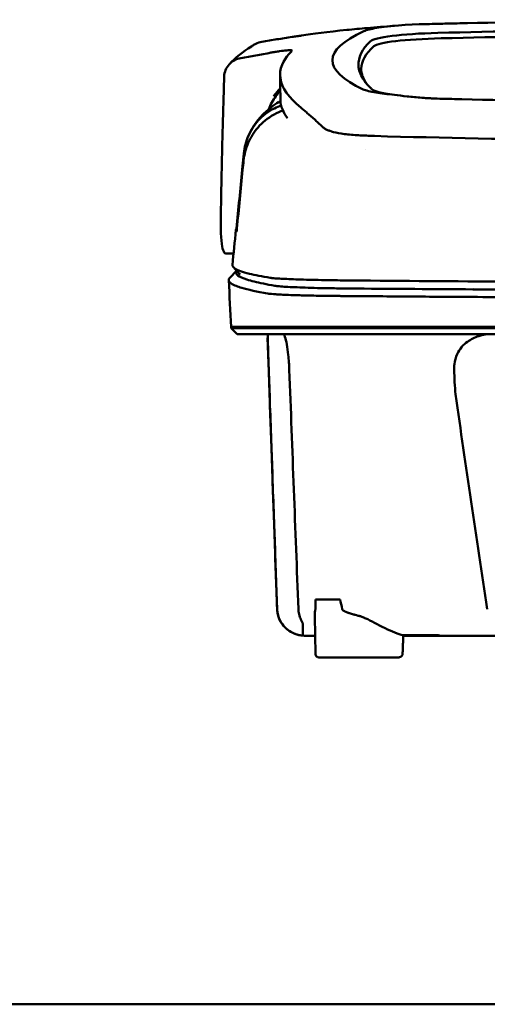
# Model space of a CAD drawing. Header units: millimetres. Extents: x 297 to 897, y 53 to 783.
# Tile 3 of 11: x 489 to 554, y 647 to 783. Entities that reach past the tile are written whole.
import ezdxf

# ---------------------------------------------------------------- set-up
doc = ezdxf.new("R2010")
doc.units = ezdxf.units.MM
doc.layers.add('Visible (ISO)', color=7, linetype='Continuous', lineweight=50)

msp = doc.modelspace()

# ---------------------------------------------------------------- linework, layer by layer
at = {"layer": 'Visible (ISO)'}
for p, q in [((551.15, 782.7), (551.16, 782.7)), ((550.34, 772.16), (550.35, 772.16)), ((536.53, 767.15), (536.54, 767.14)), ((518.8, 750.81), (517.75, 750.81)), ((518.27, 747.43), (519.21, 748.41)), ((518.46, 740.64), (523.81, 740.64)), ((518.46, 740.44), (518.46, 740.64)), ((519.27, 739.63), (518.46, 740.44)), ((523.84, 740.64), (523.81, 740.64)), ((523.84, 740.64), (534.8, 740.64)), ((534.89, 740.64), (534.8, 740.64)), ((534.89, 740.64), (596.53, 740.64)), ((523.5, 739.13), (523.53, 739.13)), ((530.14, 702.91), (533.53, 702.91)), ((534.49, 701.11), (534.49, 701.11)), ((534.5, 701.11), (534.5, 701.11)), ((530.14, 695.35), (530.01, 700.54)), ((546.81, 697.88), (542.27, 697.88)), ((546.81, 697.88), (546.81, 697.96)), ((541.55, 694.86), (530.61, 694.86)), ((432.53, 646.84), (584.93, 646.84))]:
    msp.add_line(p, q, dxfattribs=at)
for centre, major_axis, ratio, start_param, end_param in [((650.99, 728.61), (-491.04, 0), 0.112496, 4.925773, 4.928853), ((596.28, 753.95), (250.22, -0.01), 0.116796, 1.571075, 1.752137), ((673.4, 777.56), (140.93, 0.03), 0.116446, 2.892175, 3.388046), ((548.09, 781.24), (11.62, -0.01), 0.117057, 2.527526, 2.891655), ((549.69, 780.02), (12.06, 0), 0.112737, 1.791766, 3.029303), ((547.9, 781.27), (11.4, 0), 0.116501, 1.781282, 2.52747), ((596.44, 756.94), (225.49, 0), 0.110939, 1.570719, 1.791596), ((783.97, 777.37), (247.9, 0.4), 0.112494, 3.026338, 3.14596), ((550.09, 779.35), (11.96, 0), 0.106769, 1.787974, 3.024834), ((596.46, 756.91), (-227.22, 0), 0.106767, 4.71241, 4.92951), ((853.44, 730.32), (-328.58, 44.87), 0.123507, 6.188163, 6.200241), ((782.72, 776.37), (-246.27, 0), 0.106767, 6.163675, 6.283184), ((2179.06, 736.62), (-1662.18, -0.15), 0.85466, 6.255847, 6.257756), ((548.21, 773.88), (11.83, 0.02), 0.1161, 3.386388, 3.747718), ((531.23, 768.33), (-8, 0), 0.941628, 5.682982, 5.950394), ((780.89, 772.06), (-255.61, 0), 0.112496, 0.002074, 0.087879), ((538.33, 768.67), (-7.02, -0.25), 0.209962, 0.510009, 0.541864), ((779.04, 754.04), (-259.92, 0), 0.034069, 6.258567, 6.308615), ((652.69, 795.06), (-131.69, -46.07), 0.097566, 0.177551, 0.181879), ((528.21, 746.36), (4.06, -0.09), 0.06622, 3.560328, 3.573474), ((538.88, 746.79), (15.81, -0.25), 0.013999, 1.814143, 1.864666), ((536.22, 746.1), (8.72, -0.05), 0.018129, 4.550228, 4.559677), ((523.53, 745.26), (-0.118, 0.018), 0.055246, 1.360606, 1.559875), ((535.99, 746.24), (9.46, 0.14), 0.140036, 4.558691, 4.567892), ((466.67, 739.88), (-100.95, 2891.75), 0.019629, 4.711443, 4.711617), ((546.91, 697.88), (0.392, 0), 0.000189, 0.428233, 0.567381)]:
    msp.add_ellipse(centre, major_axis=major_axis, ratio=ratio, start_param=start_param, end_param=end_param, dxfattribs=at)
for points, knots in [([(551.15, 782.7), (550.21, 782.68), (549.27, 782.66), (547.88, 782.62), (547.69, 782.62), (547, 782.6)], [-0.8458994, -0.8458994, -0.8458994, -0.8458994, -0.3752076, -0.3752076, -0.1515992, -0.1515992, -0.1515992, -0.1515992]), ([(528.23, 780.98), (529.68, 781.19), (531.83, 781.49), (535.38, 781.85), (536.32, 781.94), (537.27, 782.01)], [0, 0, 0, 0, 0.4392287, 0.4392287, 0.5941548, 0.5941548, 0.5941548, 0.5941548]), ([(521.65, 779.72), (521.72, 779.76), (521.8, 779.8), (522.14, 779.96), (522.41, 780.05), (522.7, 780.1)], [-0.1127941, -0.1127941, -0.1127941, -0.1127941, -0.0866991, -0.0866991, -0.0000252, -0.0000252, -0.0000252, -0.0000252]), ([(526.88, 780.78), (526.18, 780.68), (525.49, 780.57), (524.09, 780.34), (523.4, 780.22), (522.7, 780.1)], [0.000028, 0.000028, 0.000028, 0.000028, 0.211767, 0.211767, 0.4239683, 0.4239683, 0.4239683, 0.4239683]), ([(528.2, 780.97), (527.98, 780.94), (527.76, 780.91), (527.32, 780.85), (527.1, 780.82), (526.88, 780.79)], [0, 0, 0, 0, 0.0665895, 0.0665895, 0.1345736, 0.1345736, 0.1345736, 0.1345736]), ([(526.88, 780.79), (526.88, 780.79), (526.88, 780.79), (526.88, 780.78), (526.88, 780.78), (526.88, 780.78)], [0.000000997, 0.000000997, 0.000000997, 0.000000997, 0.0001839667, 0.0001839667, 0.000312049, 0.000312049, 0.000312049, 0.000312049]), ([(519.8, 777.86), (520.49, 777.98), (521.18, 778.11), (522.56, 778.36), (523.25, 778.48), (523.94, 778.61)], [0.0000116, 0.0000116, 0.0000116, 0.0000116, 0.2114776, 0.2114776, 0.4225254, 0.4225254, 0.4225254, 0.4225254]), ([(526.1, 778.92), (525.83, 778.89), (525.51, 778.86), (524.95, 778.78), (524.75, 778.75), (524.35, 778.68), (524.14, 778.65), (523.94, 778.61)], [0, 0, 0, 0, 0.1260356, 0.1260356, 0.192084, 0.192084, 0.2556621, 0.2556621, 0.2556621, 0.2556621]), ([(526.89, 778.86), (526.92, 778.9), (526.86, 778.93), (526.62, 778.95), (526.43, 778.94), (526.18, 778.92)], [0, 0, 0, 0, 0.1204642, 0.1204642, 0.2420244, 0.2420244, 0.2420244, 0.2420244]), ([(526.87, 778.84), (526.87, 778.84), (526.88, 778.85), (526.88, 778.85), (526.89, 778.86), (526.89, 778.86)], [0, 0, 0, 0, 0.01190192, 0.01190192, 0.02379969, 0.02379969, 0.02379969, 0.02379969]), ([(519.8, 777.86), (519.49, 777.8), (519.18, 777.69), (518.63, 777.4), (518.39, 777.21), (517.97, 776.75), (517.8, 776.48), (517.57, 775.91), (517.5, 775.61), (517.49, 775.3)], [-0.4076943, -0.4076943, -0.4076943, -0.4076943, -0.3108189, -0.3108189, -0.2123555, -0.2123555, -0.10788, -0.10788, -0.000002, -0.000002, -0.000002, -0.000002]), ([(528.09, 771), (526.41, 772.36), (525.46, 773.71), (525.05, 776.42), (525.69, 777.55), (526.45, 778.4)], [0, 0, 0, 0, 3.35024, 3.35024, 6.902449, 6.902449, 6.902449, 6.902449]), ([(536.07, 776.85), (536.1, 776.22), (536.31, 775.6), (536.95, 774.59), (537.26, 774.22), (537.73, 773.75), (537.83, 773.66), (538.06, 773.45), (538.2, 773.33), (539.4, 773.02), (540.13, 772.89), (541.04, 772.78)], [2.930381, 2.930381, 2.930381, 2.930381, 4.072753, 4.072753, 4.762452, 4.762452, 4.934856, 4.934856, 5.145284, 5.145284, 5.311389, 5.311389, 5.311389, 5.311389]), ([(525.25, 773.67), (525.13, 773.53), (525, 773.39), (524.78, 773.14), (524.69, 773.03), (524.44, 772.74), (524.33, 772.6), (524.32, 772.59)], [-0.01145823, -0.01145823, -0.01145823, -0.01145823, -0.00744532, -0.00744532, -0.00463647, -0.00463647, 0, 0, 0, 0]), ([(538.48, 773.09), (538.83, 773.03), (539.22, 772.97), (540.08, 772.87), (540.54, 772.82), (541.04, 772.78)], [-0.3736448, -0.3736448, -0.3736448, -0.3736448, -0.187366, -0.187366, -0.0000172, -0.0000172, -0.0000172, -0.0000172]), ([(517.41, 772.59), (517.33, 769.75), (517.25, 766.9), (517.12, 761.22), (517.07, 758.37), (517.02, 755.53)], [-1.996171, -1.996171, -1.996171, -1.996171, -0.998042, -0.998042, -0.000001, -0.000001, -0.000001, -0.000001]), ([(520.86, 767.15), (521.74, 769.11), (523.08, 770.38), (524.59, 771.49), (524.94, 771.73), (525.29, 771.94)], [0, 0, 0, 0, 1.483168, 1.483168, 1.942831, 1.942831, 1.942831, 1.942831]), ([(541.04, 772.78), (541.58, 772.7), (542.17, 772.62), (543.45, 772.49), (544.13, 772.42), (544.84, 772.37)], [0.0000437, 0.0000437, 0.0000437, 0.0000437, 0.2355373, 0.2355373, 0.4693483, 0.4693483, 0.4693483, 0.4693483]), ([(544.84, 772.37), (545.06, 772.35), (545.28, 772.33), (545.75, 772.3), (545.98, 772.29), (546.18, 772.28)], [0, 0, 0, 0, 0.0725125, 0.0725125, 0.1522142, 0.1522142, 0.1522142, 0.1522142]), ([(546.18, 772.28), (546.76, 772.25), (547.2, 772.24), (548.54, 772.21), (549.44, 772.18), (550.34, 772.16)], [0.1522142, 0.1522142, 0.1522142, 0.1522142, 0.3763363, 0.3763363, 0.8296812, 0.8296812, 0.8296812, 0.8296812]), ([(550.35, 772.16), (557.97, 771.97), (565.6, 771.83), (577.14, 771.69), (580.99, 771.66), (586.77, 771.62), (588.71, 771.61), (592.49, 771.6), (594.3, 771.6), (596.2, 771.6)], [0.000811, 0.000811, 0.000811, 0.000811, 2.334672, 2.334672, 3.49801, 3.49801, 4.08174, 4.08174, 4.638981, 4.638981, 4.638981, 4.638981]), ([(520.18, 763.67), (520.26, 764.51), (520.48, 765.34), (521.16, 766.9), (521.62, 767.63), (522.75, 768.91), (523.48, 769.54), (524.83, 770.29), (525.25, 770.47), (525.62, 770.6)], [0, 0, 0, 0, 0.2548242, 0.2548242, 0.5112444, 0.5112444, 0.772586, 0.772586, 0.8990175, 0.8990175, 0.8990175, 0.8990175]), ([(520.2, 764.65), (520.29, 765.51), (520.5, 766.34), (521.19, 767.89), (521.65, 768.6), (522.78, 769.84), (523.52, 770.44), (524.76, 771.06), (525.08, 771.19), (525.38, 771.29)], [-0.7441004, -0.7441004, -0.7441004, -0.7441004, -0.5496874, -0.5496874, -0.3565169, -0.3565169, -0.159797, -0.159797, -0.0894613, -0.0894613, -0.0894613, -0.0894613]), ([(528.09, 771), (528.23, 770.89), (528.37, 770.77), (528.67, 770.52), (528.82, 770.39), (528.98, 770.25)], [-0.5571002, -0.5571002, -0.5571002, -0.5571002, -0.2776825, -0.2776825, 0, 0, 0, 0]), ([(528.98, 770.25), (529.3, 769.98), (529.65, 769.67), (530.16, 769.21), (530.31, 769.07), (530.47, 768.93)], [-1.0557156, -1.0557156, -1.0557156, -1.0557156, -0.5320191, -0.5320191, -0.3144541, -0.3144541, -0.3144541, -0.3144541]), ([(531.45, 768.07), (531.39, 768.11), (531.33, 768.15), (531.22, 768.23), (531.17, 768.26), (531.13, 768.31)], [0, 0, 0, 0, 0.0612215, 0.0612215, 0.1224979, 0.1224979, 0.1224979, 0.1224979]), ([(531.45, 768.07), (531.55, 768.01), (531.67, 767.95), (531.93, 767.84), (532.07, 767.78), (532.23, 767.73)], [-0.1913093, -0.1913093, -0.1913093, -0.1913093, -0.095663, -0.095663, 0, 0, 0, 0]), ([(535.62, 767.2), (534.91, 767.24), (534.26, 767.31), (533.16, 767.48), (532.71, 767.58), (532.34, 767.69)], [0, 0, 0, 0, 0.2294851, 0.2294851, 0.4401307, 0.4401307, 0.4401307, 0.4401307]), ([(536.53, 767.15), (536.37, 767.15), (536.22, 767.16), (535.92, 767.18), (535.77, 767.19), (535.62, 767.2)], [0, 0, 0, 0, 0.04848689, 0.04848689, 0.0969233, 0.0969233, 0.0969233, 0.0969233]), ([(536.54, 767.14), (536.82, 767.13), (537.11, 767.12), (537.7, 767.09), (538, 767.08), (538.3, 767.07)], [-0.1838567, -0.1838567, -0.1838567, -0.1838567, -0.0928152, -0.0928152, 0, 0, 0, 0]), ([(596.13, 766.28), (586.44, 766.28), (576.76, 766.35), (557.43, 766.61), (547.8, 766.81), (538.3, 767.07)], [0.032666, 0.032666, 0.032666, 0.032666, 2.938218, 2.938218, 5.868286, 5.868286, 5.868286, 5.868286]), ([(519.25, 754.75), (519.51, 757.46), (519.77, 760.17), (520.03, 762.88), (520.09, 763.47), (520.15, 764.06), (520.2, 764.65)], [0.478961, 0.478961, 0.478961, 0.478961, 8.650914, 8.650914, 8.650914, 10.427614, 10.427614, 10.427614, 10.427614]), ([(519.25, 754.25), (519.52, 756.96), (519.79, 759.66), (520.05, 762.37), (520.1, 762.8), (520.14, 763.24), (520.18, 763.67)], [0.46186, 0.46186, 0.46186, 0.46186, 8.654063, 8.654063, 8.654063, 9.958979, 9.958979, 9.958979, 9.958979]), ([(517.02, 755.53), (517.01, 754.82), (517.02, 754.17), (517.07, 752.85), (517.13, 752.24), (517.3, 751.38), (517.4, 751.11), (517.57, 750.87), (517.64, 750.83), (517.72, 750.81), (517.74, 750.81), (517.75, 750.81)], [-1.124441, -1.124441, -1.124441, -1.124441, -0.875496, -0.875496, -0.555624, -0.555624, -0.282571, -0.282571, -0.140757, -0.140757, -0.112162, -0.112162, -0.112162, -0.112162]), ([(519.19, 754.26), (519.19, 754.26), (519.19, 754.27), (519.2, 754.31), (519.2, 754.34), (519.22, 754.43), (519.22, 754.49), (519.23, 754.57), (519.23, 754.6), (519.24, 754.68), (519.24, 754.71), (519.25, 754.75)], [-0.06600544, -0.06600544, -0.06600544, -0.06600544, -0.05210622, -0.05210622, -0.03882665, -0.03882665, -0.02244269, -0.02244269, -0.01122716, -0.01122716, 0, 0, 0, 0]), ([(519.19, 753.81), (519.2, 753.81), (519.2, 753.82), (519.21, 753.85), (519.21, 753.88), (519.22, 753.96), (519.23, 754.01), (519.24, 754.08), (519.24, 754.12), (519.25, 754.18), (519.25, 754.22), (519.25, 754.25)], [0, 0, 0, 0, 0.01799222, 0.01799222, 0.0374351, 0.0374351, 0.06445247, 0.06445247, 0.08202888, 0.08202888, 0.09959211, 0.09959211, 0.09959211, 0.09959211]), ([(518.64, 749.2), (518.63, 749.04), (518.74, 748.89), (518.97, 748.73), (519.33, 748.49), (520.01, 748.24), (520.98, 748), (521.75, 747.81), (522.71, 747.62), (523.86, 747.44)], [51.780318, 51.780318, 51.780318, 51.780318, 65.647729, 65.647729, 65.647729, 87.530305, 87.530305, 87.530305, 104.770272, 104.770272, 104.770272, 104.770272]), ([(518.27, 747.43), (518.17, 747.33), (518.12, 747.22), (518.12, 746.97), (518.23, 746.81), (518.63, 746.53), (518.86, 746.42), (519.38, 746.21), (519.64, 746.13), (520.37, 745.91), (520.89, 745.78), (522.08, 745.52), (522.76, 745.39), (523.51, 745.26)], [-6.22343, -6.22343, -6.22343, -6.22343, -5.351502, -5.351502, -4.007016, -4.007016, -3.000502, -3.000502, -2.247226, -2.247226, -1.120907, -1.120907, 0, 0, 0, 0]), ([(519.21, 748.41), (519.19, 748.38), (519.18, 748.36), (519.16, 748.33), (519.07, 748.14), (519.15, 747.95), (519.4, 747.76), (519.65, 747.57), (520.07, 747.38), (520.65, 747.19), (521.24, 747), (522, 746.81), (522.92, 746.63), (523.4, 746.53), (523.92, 746.43), (524.49, 746.33)], [0.0467643, 0.0467643, 0.0467643, 0.0467643, 0.04907017, 0.04907017, 0.04907017, 0.06542689, 0.06542689, 0.06542689, 0.08178362, 0.08178362, 0.08178362, 0.09814034, 0.09814034, 0.09814034, 0.10666345, 0.10666345, 0.10666345, 0.10666345]), ([(523.98, 747.42), (524.12, 747.4), (524.3, 747.38), (524.54, 747.36), (524.77, 747.34), (525.04, 747.32), (525.36, 747.31), (525.68, 747.29), (526.04, 747.27), (526.44, 747.26), (526.83, 747.24), (527.27, 747.22), (527.74, 747.21), (528.21, 747.19), (528.72, 747.18), (529.26, 747.16), (529.79, 747.15), (530.36, 747.14), (530.95, 747.12), (531.54, 747.11), (532.16, 747.1), (532.79, 747.09), (533.28, 747.08), (533.79, 747.08), (534.3, 747.07)], [0, 0, 0, 0, 1.921104, 1.921104, 1.921104, 3.842208, 3.842208, 3.842208, 5.763312, 5.763312, 5.763312, 7.684416, 7.684416, 7.684416, 9.60552, 9.60552, 9.60552, 11.526625, 11.526625, 11.526625, 13.447729, 13.447729, 13.447729, 14.949954, 14.949954, 14.949954, 14.949954]), ([(524.51, 746.33), (524.66, 746.3), (524.87, 746.28), (525.12, 746.26), (525.37, 746.23), (525.68, 746.21), (526.04, 746.19), (526.39, 746.17), (526.8, 746.15), (527.24, 746.13), (527.69, 746.11), (528.18, 746.09), (528.71, 746.07), (529.24, 746.05), (529.81, 746.04), (530.4, 746.02), (531, 746.01), (531.63, 746), (532.28, 745.99), (532.6, 745.98), (532.94, 745.98), (533.27, 745.97), (533.44, 745.97), (533.61, 745.97), (533.78, 745.97), (533.95, 745.96), (534.13, 745.96), (534.3, 745.96), (534.37, 745.96), (534.43, 745.96), (534.5, 745.96), (534.57, 745.96), (534.64, 745.96), (534.71, 745.96), (534.74, 745.96), (534.77, 745.96), (534.81, 745.96)], [0, 0, 0, 0, 0.00216284, 0.00216284, 0.00216284, 0.00432572, 0.00432572, 0.00432572, 0.0064886, 0.0064886, 0.0064886, 0.00865148, 0.00865148, 0.00865148, 0.01081436, 0.01081436, 0.01081436, 0.01297724, 0.01297724, 0.01297724, 0.01405868, 0.01405868, 0.01405868, 0.0145994, 0.0145994, 0.0145994, 0.01514012, 0.01514012, 0.01514012, 0.01535374, 0.01535374, 0.01535374, 0.01556736, 0.01556736, 0.01556736, 0.01567089, 0.01567089, 0.01567089, 0.01567089]), ([(534.89, 745.95), (540.18, 745.91), (545.52, 745.87), (550.88, 745.84), (556.24, 745.8), (561.64, 745.77), (567.05, 745.75), (572.46, 745.73), (577.9, 745.71), (583.34, 745.7), (587.73, 745.7), (592.14, 745.69), (596.53, 745.69)], [0, 0, 0, 0, 0.01635215, 0.01635215, 0.01635215, 0.03270429, 0.03270429, 0.03270429, 0.04905643, 0.04905643, 0.04905643, 0.06225952, 0.06225952, 0.06225952, 0.06225952]), ([(535.07, 747.06), (542.18, 747), (549.39, 746.95), (556.62, 746.91), (563.85, 746.87), (571.16, 746.84), (578.47, 746.82), (584.48, 746.81), (590.51, 746.8), (596.54, 746.8)], [0, 0, 0, 0, 21.882576, 21.882576, 21.882576, 43.765152, 43.765152, 43.765152, 61.766885, 61.766885, 61.766885, 61.766885]), ([(552, 745.84), (553.59, 745.83), (555.18, 745.82), (556.78, 745.81), (563.98, 745.77), (571.26, 745.74), (578.54, 745.73), (584.52, 745.71), (590.54, 745.71), (596.54, 745.71)], [17.040997, 17.040997, 17.040997, 17.040997, 21.882576, 21.882576, 21.882576, 43.765152, 43.765152, 43.765152, 61.766885, 61.766885, 61.766885, 61.766885]), ([(523.53, 745.26), (523.62, 745.24), (523.73, 745.23), (523.98, 745.2), (524.13, 745.19), (524.41, 745.17), (524.53, 745.16), (524.83, 745.14), (525.02, 745.13), (525.33, 745.11), (525.46, 745.1), (525.92, 745.08), (526.29, 745.07), (526.92, 745.04), (527.16, 745.03), (527.65, 745.02), (527.91, 745.01), (528.41, 745), (528.65, 744.99), (529.32, 744.98), (529.77, 744.97), (530.57, 744.95), (530.92, 744.95), (531.54, 744.94), (531.81, 744.93), (532.29, 744.93), (532.49, 744.93), (532.85, 744.92), (533.01, 744.92), (533.28, 744.92), (533.39, 744.92), (533.68, 744.91), (533.86, 744.91), (534.21, 744.91), (534.38, 744.91), (534.56, 744.91)], [-1.679207, -1.679207, -1.679207, -1.679207, -1.548784, -1.548784, -1.41563, -1.41563, -1.32558, -1.32558, -1.204178, -1.204178, -1.134257, -1.134257, -0.946443, -0.946443, -0.838704, -0.838704, -0.731055, -0.731055, -0.637098, -0.637098, -0.473724, -0.473724, -0.352581, -0.352581, -0.262746, -0.262746, -0.196047, -0.196047, -0.146434, -0.146434, -0.109476, -0.109476, -0.054468, -0.054468, 0, 0, 0, 0]), ([(534.65, 744.91), (534.72, 744.91), (534.81, 744.91), (535, 744.9), (535.09, 744.9), (535.36, 744.9), (535.53, 744.9), (536.07, 744.89), (536.42, 744.89), (537.49, 744.88), (538.2, 744.88), (540.34, 744.86), (541.77, 744.85), (546.07, 744.82), (548.94, 744.8), (553.75, 744.77), (555.68, 744.76), (560.19, 744.73), (562.78, 744.72), (567.95, 744.7), (570.54, 744.69), (577.03, 744.67), (580.93, 744.66), (586.79, 744.65), (588.74, 744.65), (592.64, 744.64), (594.59, 744.64), (596.53, 744.64)], [-6.255822, -6.255822, -6.255822, -6.255822, -6.222837, -6.222837, -6.195433, -6.195433, -6.140619, -6.140619, -6.030972, -6.030972, -5.8116, -5.8116, -5.372567, -5.372567, -4.493566, -4.493566, -3.9071, -3.9071, -3.124844, -3.124844, -2.342742, -2.342742, -1.17034, -1.17034, -0.584842, -0.584842, 0, 0, 0, 0]), ([(534.89, 740.44), (534.61, 740.44), (534.32, 740.44), (533.53, 740.44), (533.19, 740.44), (532.64, 740.44), (532.43, 740.44), (531.96, 740.44), (531.7, 740.44), (531.1, 740.44), (530.77, 740.44), (530.31, 740.44), (530.18, 740.44), (529.56, 740.44), (529.09, 740.44), (528.49, 740.44), (528.34, 740.44), (527.97, 740.44), (527.74, 740.44), (527.36, 740.44), (527.2, 740.44), (526.58, 740.44), (526.16, 740.44), (525.68, 740.44), (525.58, 740.44), (525.35, 740.44), (525.23, 740.44), (524.93, 740.44), (524.77, 740.44), (524.49, 740.44), (524.38, 740.44), (524.21, 740.44), (524.14, 740.44), (523.79, 740.44), (523.46, 740.44), (522.86, 740.44), (522.49, 740.44), (521.68, 740.44), (521.26, 740.44), (520.66, 740.44), (520.46, 740.44), (520.06, 740.44), (519.87, 740.44), (519.49, 740.44), (519.32, 740.44), (518.99, 740.44), (518.85, 740.44), (518.62, 740.44), (518.53, 740.44), (518.47, 740.44), (518.46, 740.44), (518.46, 740.44)], [0.000001, 0.000001, 0.000001, 0.000001, 0.08808, 0.08808, 0.153158, 0.153158, 0.19567, 0.19567, 0.24803, 0.24803, 0.3189, 0.3189, 0.34781, 0.34781, 0.455565, 0.455565, 0.492277, 0.492277, 0.550462, 0.550462, 0.594927, 0.594927, 0.725708, 0.725708, 0.761138, 0.761138, 0.809194, 0.809194, 0.881386, 0.881386, 0.94288, 0.94288, 0.982933, 0.982933, 1.178377, 1.178377, 1.561095, 1.561095, 2.071598, 2.071598, 2.3634, 2.3634, 2.696721, 2.696721, 3.077716, 3.077716, 3.511094, 3.511094, 4.007579, 4.007579, 4.251218, 4.251218, 4.251218, 4.251218]), ([(674.61, 740.44), (674.61, 740.44), (674.58, 740.44), (674.43, 740.44), (674.26, 740.44), (673.75, 740.44), (673.38, 740.44), (672.67, 740.44), (672.39, 740.44), (671.77, 740.44), (671.42, 740.44), (670.62, 740.44), (670.18, 740.44), (669.56, 740.44), (669.29, 740.44), (669.09, 740.44), (669.02, 740.44), (668.81, 740.44), (668.66, 740.44), (668.41, 740.44), (668.32, 740.44), (668.08, 740.44), (667.92, 740.44), (667.56, 740.44), (667.36, 740.44), (666.98, 740.44), (666.8, 740.44), (666.34, 740.44), (666.05, 740.44), (665.53, 740.44), (665.31, 740.44), (664.85, 740.44), (664.61, 740.44), (664.22, 740.44), (664.07, 740.44), (663.72, 740.44), (663.53, 740.44), (663.07, 740.44), (662.81, 740.44), (662.37, 740.44), (662.19, 740.44), (661.62, 740.44), (661.22, 740.44), (659.48, 740.44), (658.75, 740.44), (654.39, 740.44), (651.89, 740.44), (647.02, 740.44), (644.66, 740.44), (637.86, 740.44), (633.41, 740.44), (626.98, 740.44), (625.02, 740.44), (621.22, 740.44), (619.39, 740.44), (615.82, 740.44), (614.09, 740.44), (605.88, 740.44), (599.38, 740.44), (590.45, 740.44), (588.01, 740.44), (581.3, 740.44), (577.04, 740.44), (571.19, 740.44), (569.59, 740.44), (565.21, 740.44), (562.43, 740.44), (555.5, 740.44), (551.35, 740.44), (543.09, 740.44), (538.98, 740.44), (534.89, 740.44)], [4.259276, 4.259276, 4.259276, 4.259276, 4.670353, 4.670353, 5.333093, 5.333093, 6.087544, 6.087544, 6.48643, 6.48643, 6.916955, 6.916955, 7.375465, 7.375465, 7.508459, 7.508459, 7.569769, 7.569769, 7.664913, 7.664913, 7.713725, 7.713725, 7.791614, 7.791614, 7.873119, 7.873119, 7.940289, 7.940289, 8.037054, 8.037054, 8.105988, 8.105988, 8.173685, 8.173685, 8.21539, 8.21539, 8.267249, 8.267249, 8.334795, 8.334795, 8.377608, 8.377608, 8.47358, 8.47358, 8.783476, 8.783476, 9.196774, 9.196774, 9.584439, 9.584439, 10.310287, 10.310287, 10.628298, 10.628298, 10.925673, 10.925673, 11.204895, 11.204895, 12.251527, 12.251527, 12.644845, 12.644845, 13.333545, 13.333545, 13.591652, 13.591652, 14.043256, 14.043256, 14.721038, 14.721038, 15.399535, 15.399535, 15.399535, 15.399535]), ([(535.08, 739.63), (535.07, 739.63), (535.05, 739.63), (535.03, 739.63), (535.02, 739.63), (535.01, 739.63), (535, 739.63), (534.96, 739.63), (534.93, 739.63), (534.9, 739.63), (534.86, 739.63), (534.83, 739.63), (534.8, 739.63), (534.73, 739.63), (534.66, 739.63), (534.59, 739.63), (534.52, 739.63), (534.45, 739.63), (534.39, 739.63), (534.21, 739.63), (534.04, 739.63), (533.87, 739.63), (533.7, 739.63), (533.53, 739.63), (533.36, 739.63), (533.03, 739.63), (532.69, 739.63), (532.37, 739.63), (531.72, 739.63), (531.09, 739.63), (530.49, 739.63), (529.9, 739.63), (529.33, 739.63), (528.81, 739.63), (528.28, 739.63), (527.79, 739.63), (527.34, 739.63), (526.9, 739.63), (526.5, 739.63), (526.14, 739.63), (525.79, 739.63), (525.48, 739.63), (525.23, 739.63), (525.11, 739.63), (524.99, 739.63), (524.89, 739.63), (524.84, 739.63), (524.8, 739.63), (524.75, 739.63), (524.73, 739.63), (524.71, 739.63), (524.69, 739.63), (524.68, 739.63), (524.67, 739.63), (524.66, 739.63), (524.66, 739.63), (524.65, 739.63), (524.65, 739.63), (524.64, 739.63), (524.64, 739.63), (524.63, 739.63), (524.63, 739.63), (524.63, 739.63), (524.63, 739.63), (524.62, 739.63), (524.62, 739.63), (524.61, 739.63), (524.61, 739.63), (524.6, 739.63), (524.6, 739.63), (524.59, 739.63), (524.58, 739.63), (524.57, 739.63), (524.56, 739.63), (524.54, 739.63), (524.52, 739.63), (524.49, 739.63), (524.45, 739.63), (524.42, 739.63), (524.35, 739.63), (524.28, 739.63), (524.22, 739.63), (524.08, 739.63), (523.95, 739.63), (523.83, 739.63), (523.57, 739.63), (523.33, 739.63), (523.09, 739.63), (522.63, 739.63), (522.21, 739.63), (521.83, 739.63), (521.45, 739.63), (521.11, 739.63), (520.82, 739.63), (520.23, 739.63), (519.8, 739.63), (519.55, 739.63), (519.36, 739.63), (519.27, 739.63), (519.27, 739.63)], [0, 0, 0, 0, 0.00005479, 0.00005479, 0.00005479, 0.00009238, 0.00009238, 0.00009238, 0.0001964, 0.0001964, 0.0001964, 0.00030042, 0.00030042, 0.00030042, 0.00051448, 0.00051448, 0.00051448, 0.00072853, 0.00072853, 0.00072853, 0.00127035, 0.00127035, 0.00127035, 0.00181217, 0.00181217, 0.00181217, 0.00289581, 0.00289581, 0.00289581, 0.00506308, 0.00506308, 0.00506308, 0.00723036, 0.00723036, 0.00723036, 0.00939764, 0.00939764, 0.00939764, 0.01156492, 0.01156492, 0.01156492, 0.0137322, 0.0137322, 0.0137322, 0.01481584, 0.01481584, 0.01481584, 0.01535766, 0.01535766, 0.01535766, 0.01562857, 0.01562857, 0.01562857, 0.01576402, 0.01576402, 0.01576402, 0.01583175, 0.01583175, 0.01583175, 0.01589948, 0.01589948, 0.01589948, 0.01593706, 0.01593706, 0.01593706, 0.0160022, 0.0160022, 0.0160022, 0.01606733, 0.01606733, 0.01606733, 0.0161976, 0.0161976, 0.0161976, 0.01645814, 0.01645814, 0.01645814, 0.01697921, 0.01697921, 0.01697921, 0.01802136, 0.01802136, 0.01802136, 0.02010566, 0.02010566, 0.02010566, 0.02427426, 0.02427426, 0.02427426, 0.03250315, 0.03250315, 0.03250315, 0.04073203, 0.04073203, 0.04073203, 0.0571898, 0.0571898, 0.0571898, 0.06950332, 0.06950332, 0.06950332, 0.06950332]), ([(523.66, 734.69), (523.65, 735.04), (523.64, 735.39), (523.61, 736.08), (523.6, 736.43), (523.58, 737.29), (523.56, 737.77), (523.54, 738.64), (523.54, 739), (523.54, 739.39), (523.55, 739.49), (523.56, 739.58), (523.56, 739.6), (523.56, 739.63), (523.57, 739.63), (523.57, 739.63)], [-0.7832646, -0.7832646, -0.7832646, -0.7832646, -0.67808, -0.67808, -0.5686815, -0.5686815, -0.3918502, -0.3918502, -0.1975597, -0.1975597, -0.0863588, -0.0863588, -0.041796, -0.041796, -0.000001, -0.000001, -0.000001, -0.000001]), ([(525.63, 739.63), (525.67, 739.63), (525.7, 739.61), (525.79, 739.5), (525.84, 739.39), (525.99, 739.01), (526.08, 738.65), (526.23, 737.78), (526.3, 737.29), (526.39, 736.43), (526.42, 736.08), (526.47, 735.39), (526.49, 735.04), (526.5, 734.69)], [-0.7882083, -0.7882083, -0.7882083, -0.7882083, -0.7012895, -0.7012895, -0.5899546, -0.5899546, -0.394282, -0.394282, -0.2150839, -0.2150839, -0.105375, -0.105375, -0.000001, -0.000001, -0.000001, -0.000001]), ([(673.8, 739.63), (673.8, 739.63), (673.79, 739.63), (673.77, 739.63), (673.68, 739.63), (673.43, 739.63), (673.01, 739.63), (672.58, 739.63), (671.99, 739.63), (671.23, 739.63), (670.85, 739.63), (670.43, 739.63), (669.97, 739.63), (669.74, 739.63), (669.49, 739.63), (669.24, 739.63), (669.11, 739.63), (668.99, 739.63), (668.85, 739.63), (668.79, 739.63), (668.72, 739.63), (668.65, 739.63), (668.62, 739.63), (668.59, 739.63), (668.55, 739.63), (668.54, 739.63), (668.52, 739.63), (668.5, 739.63), (668.49, 739.63), (668.49, 739.63), (668.48, 739.63), (668.47, 739.63), (668.47, 739.63), (668.46, 739.63), (668.46, 739.63), (668.46, 739.63), (668.45, 739.63), (668.45, 739.63), (668.45, 739.63), (668.44, 739.63), (668.44, 739.63), (668.43, 739.63), (668.43, 739.63), (668.42, 739.63), (668.42, 739.63), (668.41, 739.63), (668.4, 739.63), (668.39, 739.63), (668.37, 739.63), (668.35, 739.63), (668.32, 739.63), (668.29, 739.63), (668.25, 739.63), (668.2, 739.63), (668.15, 739.63), (668.1, 739.63), (668.05, 739.63), (667.99, 739.63), (667.87, 739.63), (667.74, 739.63), (667.6, 739.63), (667.32, 739.63), (666.98, 739.63), (666.6, 739.63), (666.22, 739.63), (665.79, 739.63), (665.32, 739.63), (664.85, 739.63), (664.34, 739.63), (663.79, 739.63), (663.24, 739.63), (662.66, 739.63), (662.04, 739.63), (661.43, 739.63), (660.79, 739.63), (660.12, 739.63), (659.79, 739.63), (659.45, 739.63), (659.11, 739.63), (658.94, 739.63), (658.77, 739.63), (658.6, 739.63), (658.42, 739.63), (658.25, 739.63), (658.07, 739.63), (657.98, 739.63), (657.88, 739.63), (657.79, 739.63), (657.58, 739.63), (657.38, 739.63), (657.17, 739.63), (656.82, 739.63), (656.47, 739.63), (656.12, 739.63), (655.78, 739.63), (655.43, 739.63), (655.08, 739.63), (654.49, 739.63), (653.9, 739.63), (653.31, 739.63), (652.72, 739.63), (652.13, 739.63), (651.54, 739.63), (650.35, 739.63), (649.17, 739.63), (647.98, 739.63), (645.32, 739.63), (642.63, 739.63), (639.95, 739.63), (637.26, 739.63), (634.57, 739.63), (631.87, 739.63), (626.47, 739.63), (621.04, 739.63), (615.61, 739.63), (612.9, 739.63), (610.17, 739.63), (607.45, 739.63), (604.73, 739.63), (602, 739.63), (599.28, 739.63), (597.66, 739.63), (596.05, 739.63), (594.44, 739.63), (590.8, 739.63), (587.17, 739.63), (583.54, 739.63), (578.1, 739.63), (572.66, 739.63), (567.25, 739.63), (561.84, 739.63), (556.44, 739.63), (551.07, 739.63), (545.71, 739.63), (540.37, 739.63), (535.08, 739.63)], [0.3330934, 0.3330934, 0.3330934, 0.3330934, 0.3372182, 0.3372182, 0.3372182, 0.3535986, 0.3535986, 0.3535986, 0.369979, 0.369979, 0.369979, 0.3781692, 0.3781692, 0.3781692, 0.3822643, 0.3822643, 0.3822643, 0.3843118, 0.3843118, 0.3843118, 0.3853356, 0.3853356, 0.3853356, 0.3858475, 0.3858475, 0.3858475, 0.3861034, 0.3861034, 0.3861034, 0.3862314, 0.3862314, 0.3862314, 0.3862954, 0.3862954, 0.3862954, 0.3863594, 0.3863594, 0.3863594, 0.3863968, 0.3863968, 0.3863968, 0.3864806, 0.3864806, 0.3864806, 0.3865644, 0.3865644, 0.3865644, 0.386732, 0.386732, 0.386732, 0.3870672, 0.3870672, 0.3870672, 0.3876065, 0.3876065, 0.3876065, 0.3881457, 0.3881457, 0.3881457, 0.3892243, 0.3892243, 0.3892243, 0.3913814, 0.3913814, 0.3913814, 0.3935385, 0.3935385, 0.3935385, 0.3956955, 0.3956955, 0.3956955, 0.3978526, 0.3978526, 0.3978526, 0.4000097, 0.4000097, 0.4000097, 0.4010883, 0.4010883, 0.4010883, 0.4016275, 0.4016275, 0.4016275, 0.4021668, 0.4021668, 0.4021668, 0.4024603, 0.4024603, 0.4024603, 0.4030994, 0.4030994, 0.4030994, 0.404178, 0.404178, 0.404178, 0.4052565, 0.4052565, 0.4052565, 0.4070765, 0.4070765, 0.4070765, 0.4088966, 0.4088966, 0.4088966, 0.4125367, 0.4125367, 0.4125367, 0.4207269, 0.4207269, 0.4207269, 0.4289171, 0.4289171, 0.4289171, 0.4452975, 0.4452975, 0.4452975, 0.4534877, 0.4534877, 0.4534877, 0.4616779, 0.4616779, 0.4616779, 0.4665313, 0.4665313, 0.4665313, 0.4774516, 0.4774516, 0.4774516, 0.493832, 0.493832, 0.493832, 0.5102124, 0.5102124, 0.5102124, 0.5265928, 0.5265928, 0.5265928, 0.5265928]), ([(551.13, 738.58), (551.61, 738.92), (552.15, 739.19), (553.28, 739.54), (553.87, 739.63), (554.47, 739.63)], [0.0000072, 0.0000072, 0.0000072, 0.0000072, 0.18051, 0.18051, 0.3616085, 0.3616085, 0.3616085, 0.3616085]), ([(549.31, 734.69), (549.31, 734.8), (549.3, 734.9), (549.32, 735.23), (549.33, 735.35), (549.4, 735.96), (549.53, 736.43), (549.89, 737.23), (550.09, 737.55), (550.57, 738.13), (550.84, 738.37), (551.13, 738.58)], [-0.4690854, -0.4690854, -0.4690854, -0.4690854, -0.4101704, -0.4101704, -0.3722842, -0.3722842, -0.2256902, -0.2256902, -0.1092636, -0.1092636, 0, 0, 0, 0]), ([(524.81, 701.57), (524.69, 705.14), (524.57, 708.7), (524.44, 712.26), (524.31, 716), (524.18, 719.74), (524.05, 723.47), (523.92, 727.21), (523.79, 730.95), (523.66, 734.69)], [0, 0, 0, 0, 0.01069684, 0.01069684, 0.01069684, 0.02191762, 0.02191762, 0.02191762, 0.0331384, 0.0331384, 0.0331384, 0.0331384]), ([(526.5, 734.69), (526.71, 729.17), (526.92, 723.65), (527.34, 712.61), (527.55, 707.09), (527.76, 701.57)], [0.000001, 0.000001, 0.000001, 0.000001, 1.65717, 1.65717, 3.314339, 3.314339, 3.314339, 3.314339]), ([(549.5, 731.31), (549.44, 731.74), (549.39, 732.47), (549.34, 733.54), (549.32, 734.14), (549.31, 734.69)], [-0.3221562, -0.3221562, -0.3221562, -0.3221562, -0.1651172, -0.1651172, 0, 0, 0, 0]), ([(553.88, 701.57), (553.12, 706.52), (552.37, 711.48), (550.91, 721.39), (550.2, 726.35), (549.5, 731.31)], [0.000001, 0.000001, 0.000001, 0.000001, 1.501723, 1.501723, 3.003666, 3.003666, 3.003666, 3.003666]), ([(527.88, 697.96), (527.46, 698.04), (527.06, 698.2), (526.41, 698.58), (526.06, 698.84), (525.49, 699.51), (525.25, 699.87), (524.85, 700.89), (524.83, 701.22), (524.81, 701.57)], [0.0000012, 0.0000012, 0.0000012, 0.0000012, 0.1279365, 0.1279365, 0.2253357, 0.2253357, 0.2918354, 0.2918354, 0.3734516, 0.3734516, 0.3734516, 0.3734516]), ([(528.63, 697.88), (528.63, 697.88), (528.63, 697.88), (528.63, 697.88), (528.62, 697.88), (528.41, 697.88), (528.2, 697.9), (527.79, 697.97), (527.59, 698.02), (526.99, 698.23), (526.61, 698.44), (525.94, 698.96), (525.65, 699.28), (525.19, 699.99), (525.02, 700.38), (524.86, 701.05), (524.82, 701.31), (524.81, 701.57)], [0, 0, 0, 0, 0.0001067, 0.0001067, 0.0010833, 0.0010833, 0.0637852, 0.0637852, 0.1264875, 0.1264875, 0.2531604, 0.2531604, 0.3798375, 0.3798375, 0.5065247, 0.5065247, 0.5850504, 0.5850504, 0.5850504, 0.5850504]), ([(527.85, 700.87), (527.82, 700.98), (527.8, 701.1), (527.76, 701.39), (527.76, 701.53), (527.76, 701.57)], [-0.02266085, -0.02266085, -0.02266085, -0.02266085, -0.013594, -0.013594, -0.00000919, -0.00000919, -0.00000919, -0.00000919]), ([(527.85, 700.87), (527.92, 700.58), (528.01, 700.33), (528.15, 700), (528.2, 699.9), (528.26, 699.77), (528.29, 699.72), (528.32, 699.65), (528.33, 699.63), (528.35, 699.59), (528.35, 699.58), (528.36, 699.56), (528.36, 699.55), (528.36, 699.54)], [-0.13103, -0.13103, -0.13103, -0.13103, -0.0761814, -0.0761814, -0.0464162, -0.0464162, -0.0278151, -0.0278151, -0.0168424, -0.0168424, -0.0100907, -0.0100907, -0.000001, -0.000001, -0.000001, -0.000001]), ([(530.09, 701.44), (530.08, 701.37), (530.06, 701.27), (530.04, 701.13), (530.04, 701.08), (530.03, 701), (530.02, 700.96), (530.02, 700.92)], [0, 0, 0, 0, 0.03346541, 0.03346541, 0.04779593, 0.04779593, 0.06220327, 0.06220327, 0.06220327, 0.06220327]), ([(536.22, 700.6), (536.2, 700.6), (536.18, 700.61), (536.16, 700.61), (536.11, 700.62), (536.06, 700.64), (536.01, 700.65), (535.88, 700.68), (535.75, 700.72), (535.63, 700.75), (535.58, 700.76), (535.53, 700.77), (535.49, 700.79), (535.41, 700.81), (535.33, 700.83), (535.26, 700.85), (535.23, 700.86), (535.2, 700.87), (535.18, 700.88), (535.15, 700.89), (535.13, 700.89), (535.1, 700.9), (535.07, 700.91), (535.04, 700.92), (535.01, 700.93), (534.95, 700.95), (534.9, 700.97), (534.85, 700.98), (534.8, 701), (534.75, 701.02), (534.71, 701.03), (534.65, 701.05), (534.6, 701.07), (534.56, 701.09), (534.51, 701.1), (534.46, 701.13), (534.41, 701.15), (534.36, 701.17), (534.32, 701.19), (534.27, 701.21), (534.25, 701.22), (534.23, 701.23), (534.21, 701.24), (534.2, 701.24), (534.18, 701.25), (534.17, 701.26), (534.15, 701.27), (534.13, 701.28), (534.12, 701.29), (534.06, 701.32), (534.01, 701.35), (533.97, 701.38), (533.89, 701.45), (533.85, 701.51), (533.83, 701.57)], [0, 0, 0, 0, 0.0186479, 0.0186479, 0.0186479, 0.066617, 0.066617, 0.066617, 0.1962372, 0.1962372, 0.1962372, 0.25, 0.25, 0.25, 0.3400993, 0.3400993, 0.3400993, 0.375, 0.375, 0.375, 0.40625, 0.40625, 0.40625, 0.4375, 0.4375, 0.4375, 0.5, 0.5, 0.5, 0.5573513, 0.5573513, 0.5573513, 0.625, 0.625, 0.625, 0.6875, 0.6875, 0.6875, 0.75, 0.75, 0.75, 0.78125, 0.78125, 0.78125, 0.7945038, 0.7945038, 0.7945038, 0.8125, 0.8125, 0.8125, 0.875, 0.875, 0.875, 1, 1, 1, 1]), ([(528.36, 699.54), (528.37, 698.97), (528.37, 698.65), (528.38, 698.22), (528.38, 698.1), (528.38, 697.95), (528.38, 697.92), (528.38, 697.9), (528.38, 697.9), (528.38, 697.89), (528.38, 697.89), (528.38, 697.89)], [0.000001, 0.000001, 0.000001, 0.000001, 0.791271, 0.791271, 1.77027, 1.77027, 2.851809, 2.851809, 3.272833, 3.272833, 3.64974, 3.64974, 3.64974, 3.64974]), ([(537.07, 700.28), (536.94, 700.34), (536.79, 700.41), (536.51, 700.51), (536.36, 700.56), (536.22, 700.6)], [0.00000101, 0.00000101, 0.00000101, 0.00000101, 0.04255305, 0.04255305, 0.08473514, 0.08473514, 0.08473514, 0.08473514]), ([(537.07, 700.28), (537.78, 699.96), (538.72, 699.42), (540.2, 698.68), (540.67, 698.47), (541.51, 698.15), (541.9, 698.03), (542.27, 697.95)], [-0.6560571, -0.6560571, -0.6560571, -0.6560571, -0.303448, -0.303448, -0.1436963, -0.1436963, -0.00002, -0.00002, -0.00002, -0.00002]), ([(527.88, 697.96), (527.91, 697.95), (527.95, 697.95), (528.02, 697.93), (528.06, 697.93), (528.14, 697.91), (528.19, 697.91), (528.26, 697.9), (528.28, 697.9), (528.34, 697.89), (528.36, 697.89), (528.37, 697.89), (528.38, 697.89), (528.38, 697.89), (528.38, 697.89), (528.38, 697.89), (528.38, 697.89), (528.38, 697.89), (528.38, 697.89), (528.38, 697.89)], [0.00000143, 0.00000143, 0.00000143, 0.00000143, 0.01110644, 0.01110644, 0.02277888, 0.02277888, 0.03978402, 0.03978402, 0.05184789, 0.05184789, 0.06999501, 0.06999501, 0.07575163, 0.07575163, 0.0777235, 0.0777235, 0.07872922, 0.07872922, 0.07961082, 0.07961082, 0.07961082, 0.07961082]), ([(530.08, 697.88), (529.83, 697.88), (529.62, 697.88), (529.44, 697.88), (529.29, 697.88), (529.16, 697.88), (529.06, 697.88), (528.97, 697.88), (528.9, 697.88), (528.83, 697.88), (528.77, 697.88), (528.72, 697.88), (528.68, 697.88), (528.67, 697.88), (528.65, 697.88), (528.65, 697.88), (528.64, 697.88), (528.63, 697.88), (528.63, 697.88), (528.63, 697.88), (528.63, 697.88), (528.63, 697.88)], [0.1652728, 0.1652728, 0.1652728, 0.1652728, 0.25, 0.25, 0.25, 0.3186851, 0.3186851, 0.3186851, 0.375, 0.375, 0.375, 0.4375, 0.4375, 0.4375, 0.46875, 0.46875, 0.46875, 0.5, 0.5, 0.5, 0.500138, 0.500138, 0.500138, 0.500138]), ([(529.25, 697.88), (529.18, 697.88), (529.12, 697.88), (529.03, 697.88), (528.99, 697.88), (528.93, 697.88), (528.9, 697.88), (528.88, 697.88), (528.88, 697.88), (528.87, 697.88), (528.87, 697.88), (528.87, 697.88), (528.87, 697.88), (528.86, 697.88), (528.86, 697.88), (528.86, 697.88), (528.86, 697.88), (528.86, 697.88), (528.86, 697.88), (528.86, 697.88), (528.86, 697.88), (528.86, 697.88), (528.86, 697.88), (528.86, 697.88), (528.86, 697.88), (528.86, 697.88)], [0, 0, 0, 0, 0.281081, 0.281081, 0.4918904, 0.4918904, 0.6499969, 0.6499969, 0.6648193, 0.6648193, 0.6788731, 0.6788731, 0.6859001, 0.6859001, 0.6894135, 0.6894135, 0.692927, 0.692927, 0.6964404, 0.6964404, 0.6973188, 0.6973188, 0.6981972, 0.6981972, 0.6990755, 0.6990755, 0.6990755, 0.6990755]), ([(542.27, 697.95), (543.01, 697.95), (543.74, 697.96), (545.21, 697.96), (545.95, 697.96), (546.68, 697.96)], [0.0000023, 0.0000023, 0.0000023, 0.0000023, 0.2256903, 0.2256903, 0.4513465, 0.4513465, 0.4513465, 0.4513465]), ([(547.26, 697.88), (547.28, 697.88), (547.3, 697.88), (547.3, 697.89), (547.29, 697.89), (547.25, 697.9), (547.21, 697.91), (547.13, 697.93), (547.08, 697.94), (546.98, 697.95), (546.93, 697.95), (546.8, 697.96), (546.74, 697.96), (546.68, 697.96)], [0.000001, 0.000001, 0.000001, 0.000001, 0.0173619, 0.0173619, 0.0347221, 0.0347221, 0.0599232, 0.0599232, 0.0984082, 0.0984082, 0.1246306, 0.1246306, 0.1453961, 0.1453961, 0.1453961, 0.1453961]), ([(546.81, 697.88), (546.82, 697.88), (546.86, 697.88), (547.01, 697.88), (547.11, 697.88), (547.24, 697.88)], [0, 0, 0, 0, 0.0803335, 0.0803335, 0.1606393, 0.1606393, 0.1606393, 0.1606393]), ([(596.53, 697.88), (592.4, 697.88), (586.2, 697.88), (578.98, 697.88), (575.89, 697.88), (573.84, 697.88), (572.8, 697.88), (569.72, 697.88), (566.64, 697.88), (563.57, 697.88), (561.52, 697.88), (560.49, 697.88), (555.39, 697.88), (551.32, 697.88), (547.26, 697.88)], [0, 0, 0, 0, 0.25, 0.375, 0.4375, 0.4375, 0.5, 0.5, 0.625, 0.6875, 0.6875, 0.75, 0.75, 1, 1, 1, 1]), ([(530.61, 694.86), (530.57, 694.86), (530.52, 694.87), (530.43, 694.9), (530.38, 694.92), (530.3, 694.98), (530.27, 695.02), (530.2, 695.11), (530.18, 695.15), (530.15, 695.25), (530.14, 695.3), (530.14, 695.35), (530.14, 695.35), (530.14, 695.35)], [0, 0, 0, 0, 0.2, 0.2, 0.397636, 0.397636, 0.591705, 0.591705, 0.791705, 0.791705, 0.991705, 0.991705, 1, 1, 1, 1]), ([(542.17, 695.35), (542.16, 695.32), (542.16, 695.28), (542.14, 695.21), (542.12, 695.17), (542.06, 695.08), (542.01, 695.03), (541.9, 694.95), (541.83, 694.91), (541.69, 694.87), (541.62, 694.86), (541.55, 694.86)], [-0.08844144, -0.08844144, -0.08844144, -0.08844144, -0.0773559, -0.0773559, -0.06523718, -0.06523718, -0.0440167, -0.0440167, -0.02175474, -0.02175474, 0, 0, 0, 0])]:
    msp.add_open_spline(points, degree=3, knots=knots, dxfattribs=at)
for points in [[(537.27, 782.01), (538.49, 782.11), (539.73, 782.21), (541.04, 782.33)], [(528.23, 780.98), (528.22, 780.98), (528.21, 780.98), (528.2, 780.97)], [(518.19, 776.99), (519.04, 777.9), (520.07, 778.72), (521.26, 779.48)], [(521.26, 779.48), (521.39, 779.56), (521.52, 779.64), (521.65, 779.72)], [(526.18, 778.92), (526.15, 778.92), (526.13, 778.92), (526.1, 778.92)], [(536.45, 776.37), (536.45, 775.67), (536.71, 774.98), (537.23, 774.28)], [(525.29, 772), (525.26, 773.17), (525.24, 774.33), (525.22, 775.49)], [(525.26, 773.34), (525.04, 773.11), (524.83, 772.86), (524.63, 772.59)], [(530.47, 768.93), (530.69, 768.72), (530.91, 768.51), (531.13, 768.31)], [(537.01, 765.22), (537.01, 765.22), (537.01, 765.22), (537.01, 765.22)], [(518.64, 749.2), (518.8, 750.82), (518.96, 752.44), (519.11, 754.07)], [(519.3, 754.75), (519.28, 754.75), (519.27, 754.75), (519.25, 754.75)], [(519.69, 747.89), (519.38, 748.22), (519.08, 748.56), (518.77, 748.89)], [(518.46, 740.64), (518.35, 742.79), (518.24, 744.95), (518.12, 747.1)], [(524.81, 701.57), (524.38, 714.09), (523.94, 726.61), (523.5, 739.13)], [(530.11, 701.57), (530.11, 702.04), (530.13, 702.48), (530.14, 702.91)], [(533.53, 702.91), (533.63, 702.48), (533.73, 702.03), (533.83, 701.57)], [(530.01, 700.54), (530.01, 700.67), (530.01, 700.79), (530.02, 700.92)], [(530.11, 701.57), (530.11, 701.53), (530.1, 701.49), (530.09, 701.44)]]:
    msp.add_open_spline(points, degree=3, dxfattribs=at)
msp.add_rational_spline([(542.17, 695.35), (542.22, 696.64), (542.27, 697.95)], [1.00023526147, 1.00042993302, 1.00059764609], degree=2, dxfattribs=at)

doc.saveas('drawing.dxf')
